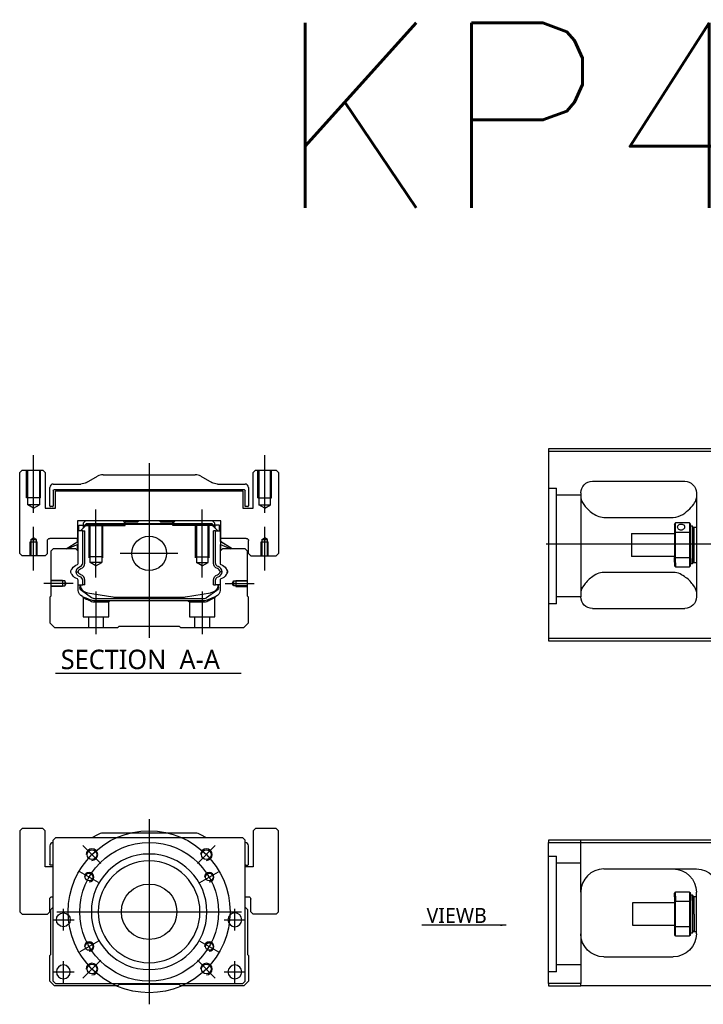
# Model space of a CAD drawing. Header units: millimetres. Extents: x 1805 to 4914, y -1594 to 860.
# Tile 38 of 41: x 3642 to 3938, y 96 to 522. Entities that reach past the tile are written whole.
import ezdxf
from ezdxf.lldxf.tags import DXFTag

# ---------------------------------------------------------------- set-up
doc = ezdxf.new("R2010")
doc.units = ezdxf.units.MM
doc.layers.get('0').update_dxf_attribs({"linetype": 'CONTINUOUS'})
doc.styles.add('CHN', font='Microsoft JhengHei.ttf')
doc.styles.add('DIM-7', font='SIMPLEX.shx', dxfattribs={"width": 0.7, "bigfont": 'chineset.shx'})
doc.styles.get("Standard").update_dxf_attribs({"font": 'txt.shx', "height": 0.5})
tags = doc.linetypes.add('DASHED', pattern=[25.72, 12.86, -12.86]).pattern_tags.tags
tags[6:7] = [DXFTag(74, 4), DXFTag(75, 0), DXFTag(340, '0'), DXFTag(46, 0.0), DXFTag(50, 0.0), DXFTag(44, 0.0), DXFTag(45, 0.0)]
tags[4:5] = [DXFTag(74, 4), DXFTag(75, 0), DXFTag(340, '0'), DXFTag(46, 0.0), DXFTag(50, 0.0), DXFTag(44, 0.0), DXFTag(45, 0.0)]
doc.dimstyles.new('CNS', dxfattribs={"dimtxt": 3.5, "dimasz": 2.5, "dimexe": 1, "dimexo": 1, "dimgap": 1, "dimtad": 1, "dimdsep": 46, "dimtxsty": 'DIM-7', "dimcen": 0.09, "dimclrd": 4, "dimclre": 4, "dimclrt": 1, "dimadec": 0, "dimazin": 0, "dimtfac": 1, "dimtmove": 0, "dimatfit": 3, "dimfxl": 1, "dimtvp": 0.971429, "dimtolj": 1, "dimarcsym": 0})

msp = doc.modelspace()

# ---------------------------------------------------------------- linework, layer by layer
at = {"ltscale": 0.2}
for p, q in [((3648.39, 308.75), (3648.39, 333.58)), ((3748.39, 308.75), (3748.39, 333.58)), ((3698.39, 330.16), (3698.39, 254.66)), ((3675.39, 280.72), (3675.39, 310.16)), ((3721.39, 280.72), (3721.39, 310.16)), ((3648.39, 283.75), (3648.39, 302.58)), ((3748.39, 283.75), (3748.39, 302.58)), ((3710.86, 291.16), (3685.91, 291.16)), ((3665.53, 278.16), (3652.89, 278.16)), ((3731.24, 278.16), (3743.89, 278.16)), ((3675.39, 274.66), (3675.39, 256.16)), ((3721.39, 274.66), (3721.39, 256.16)), ((3677.53, 156.99), (3669.75, 164.76)), ((3719.25, 156.99), (3727.02, 164.76)), ((3677.53, 115.27), (3669.75, 107.49)), ((3719.25, 115.27), (3727.02, 107.49))]:
    msp.add_line(p, q, dxfattribs=at)
at = {"linetype": 'Continuous'}
for p, q in [((3945.14, 336.32), (3871.14, 336.32)), ((3871.14, 336.32), (3871.14, 254.32)), ((3871.14, 335.32), (3945.14, 335.32)), ((3643.39, 327.16), (3642.39, 326.16)), ((3643.39, 327.16), (3642.39, 326.16)), ((3642.39, 291.16), (3642.39, 326.16)), ((3642.39, 291.16), (3642.39, 326.16)), ((3643.39, 327.16), (3652.39, 327.16)), ((3653.39, 326.16), (3652.39, 327.16)), ((3653.39, 326.16), (3653.39, 310.66)), ((3671.29, 321.82), (3675.98, 324.5)), ((3678.46, 325.16), (3718.31, 325.16)), ((3720.79, 324.5), (3725.48, 321.82)), ((3744.39, 327.16), (3743.39, 326.16)), ((3744.39, 327.16), (3743.39, 326.16)), ((3743.39, 310.66), (3743.39, 326.16)), ((3743.39, 310.66), (3743.39, 326.16)), ((3744.39, 327.16), (3753.39, 327.16)), ((3754.39, 326.16), (3753.39, 327.16)), ((3754.39, 326.16), (3754.39, 291.16)), ((3655.39, 311.69), (3655.39, 319.66)), ((3656.89, 321.16), (3668.81, 321.16)), ((3727.96, 321.16), (3739.89, 321.16)), ((3741.39, 319.66), (3741.39, 311.69)), ((3890.14, 322.32), (3930.14, 322.32)), ((3656.89, 318.36), (3656.89, 311.69)), ((3739.59, 318.66), (3657.19, 318.66)), ((3657.89, 318.16), (3738.89, 318.16)), ((3657.89, 310.66), (3657.89, 318.16)), ((3657.89, 310.66), (3657.89, 318.16)), ((3738.89, 318.16), (3738.89, 310.66)), ((3739.89, 311.39), (3739.89, 318.36)), ((3885.14, 317.32), (3885.14, 272.32)), ((3935.14, 317.32), (3935.14, 272.32)), ((3656.59, 311.39), (3655.69, 311.39)), ((3741.09, 311.39), (3739.89, 311.39)), ((3653.39, 310.66), (3657.89, 310.66)), ((3738.89, 310.66), (3743.39, 310.66)), ((3895.14, 306.73), (3925.14, 306.73)), ((3667.4, 305.16), (3667.42, 297.66)), ((3729.37, 305.16), (3667.4, 305.16)), ((3667.91, 303.31), (3669.91, 303.31)), ((3667.91, 300.91), (3667.91, 303.31)), ((3668.71, 300.91), (3671.41, 303.61)), ((3670.91, 305.16), (3669.91, 304.16)), ((3669.91, 304.16), (3669.91, 303.31)), ((3669.91, 303.31), (3669.91, 302.11)), ((3670.41, 303.16), (3669.91, 303.16)), ((3670.41, 303.25), (3671.27, 304.11)), ((3670.64, 303.15), (3670.41, 303.25)), ((3670.41, 302.61), (3670.41, 303.25)), ((3670.64, 303.15), (3671.37, 303.88)), ((3670.64, 302.84), (3670.64, 303.15)), ((3671.27, 304.11), (3725.5, 304.11)), ((3671.37, 303.88), (3671.27, 304.11)), ((3671.37, 303.88), (3725.41, 303.88)), ((3725.37, 303.61), (3671.41, 303.61)), ((3687.19, 305.16), (3687.74, 304.61)), ((3687.74, 304.61), (3688.09, 304.61)), ((3693.39, 304.61), (3688.09, 304.61)), ((3688.09, 304.11), (3688.09, 304.61)), ((3693.39, 304.61), (3693.94, 305.16)), ((3702.84, 305.16), (3693.94, 305.16)), ((3703.39, 304.61), (3702.84, 305.16)), ((3708.69, 304.61), (3703.39, 304.61)), ((3708.69, 304.11), (3708.69, 304.61)), ((3708.69, 304.61), (3709.04, 304.61)), ((3709.04, 304.61), (3709.59, 305.16)), ((3709.04, 304.61), (3709.59, 305.16)), ((3728.07, 300.91), (3725.37, 303.61)), ((3725.41, 303.88), (3725.5, 304.11)), ((3726.14, 303.15), (3725.41, 303.88)), ((3726.37, 303.25), (3725.5, 304.11)), ((3726.87, 304.16), (3725.87, 305.16)), ((3726.14, 303.15), (3726.37, 303.25)), ((3726.14, 302.84), (3726.14, 303.15)), ((3726.37, 302.61), (3726.37, 303.25)), ((3726.87, 303.16), (3726.37, 303.16)), ((3726.87, 303.31), (3726.87, 304.16)), ((3728.87, 303.31), (3726.87, 303.31)), ((3726.87, 303.31), (3726.87, 302.11)), ((3728.87, 303.31), (3728.87, 303.31)), ((3728.87, 300.91), (3728.87, 303.31)), ((3728.87, 300.91), (3728.87, 303.31)), ((3729.36, 297.66), (3729.37, 305.16)), ((3729.36, 300.91), (3729.37, 305.16)), ((3925.64, 303.82), (3925.64, 300.23)), ((3932.14, 304.32), (3926.14, 304.32)), ((3926.14, 300.37), (3926.14, 304.32)), ((3932.14, 304.32), (3932.14, 300.37)), ((3932.64, 300.23), (3932.64, 303.82)), ((3932.64, 303.07), (3933.34, 303.07)), ((3933.34, 303.07), (3933.64, 302.77)), ((3933.34, 303.07), (3933.34, 288.99)), ((3933.64, 289.2), (3933.64, 302.77)), ((3933.64, 301.97), (3934.14, 302.47)), ((3934.14, 302.47), (3935.14, 302.47)), ((3934.14, 287.17), (3934.14, 302.47)), ((3667.51, 300.91), (3667.41, 300.91)), ((3667.51, 296.26), (3667.51, 300.91)), ((3667.56, 300.91), (3667.51, 300.91)), ((3669.66, 300.91), (3667.56, 300.91)), ((3667.56, 300.91), (3667.56, 293.66)), ((3669.66, 286.96), (3669.66, 300.91)), ((3669.66, 300.91), (3670.56, 300.91)), ((3670.56, 286.96), (3670.56, 300.91)), ((3727.12, 300.91), (3726.22, 300.91)), ((3726.22, 286.96), (3726.22, 300.91)), ((3727.12, 300.91), (3729.22, 300.91)), ((3727.12, 286.96), (3727.12, 300.91)), ((3729.22, 300.91), (3729.27, 300.91)), ((3729.22, 300.91), (3729.22, 293.66)), ((3729.27, 300.91), (3729.36, 300.91)), ((3729.27, 296.26), (3729.27, 300.91)), ((3907.14, 299.82), (3925.64, 299.82)), ((3907.14, 299.82), (3907.14, 289.82)), ((3925.64, 300.23), (3925.64, 289.41)), ((3926.14, 289.28), (3926.14, 300.37)), ((3926.14, 300.37), (3932.14, 300.37)), ((3932.14, 300.37), (3932.14, 289.28)), ((3932.64, 289.41), (3932.64, 300.23)), ((3654.39, 291.16), (3654.39, 296.66)), ((3667.42, 297.66), (3655.39, 297.66)), ((3662.5, 293.16), (3667.56, 296.3)), ((3667.56, 294.96), (3663.05, 293.16)), ((3667.41, 296.2), (3667.41, 297.66)), ((3667.41, 292.46), (3667.41, 294.9)), ((3667.51, 292.36), (3667.51, 294.94)), ((3734.27, 293.16), (3729.22, 296.3)), ((3729.22, 294.96), (3733.72, 293.16)), ((3729.27, 292.36), (3729.27, 294.94)), ((3740.39, 297.66), (3729.36, 297.66)), ((3729.37, 296.2), (3729.37, 297.66)), ((3734.27, 293.16), (3729.37, 296.2)), ((3729.37, 292.46), (3729.37, 294.9)), ((3741.39, 291.16), (3741.39, 296.66)), ((3741.39, 291.16), (3741.39, 296.66)), ((3642.39, 291.16), (3643.39, 290.16)), ((3642.39, 291.16), (3643.39, 290.16)), ((3653.39, 290.16), (3643.39, 290.16)), ((3653.39, 290.16), (3654.39, 291.16)), ((3656.89, 293.16), (3655.89, 292.16)), ((3655.89, 292.16), (3655.89, 272.71)), ((3666.71, 293.16), (3656.89, 293.16)), ((3667.71, 292.16), (3666.71, 293.16)), ((3667.71, 286.84), (3667.71, 292.16)), ((3730.07, 293.16), (3729.07, 292.16)), ((3729.07, 292.16), (3729.07, 286.84)), ((3739.89, 293.16), (3730.07, 293.16)), ((3740.89, 292.16), (3739.89, 293.16)), ((3740.89, 272.71), (3740.89, 292.16)), ((3741.39, 291.16), (3742.39, 290.16)), ((3741.39, 291.16), (3742.39, 290.16)), ((3742.39, 290.16), (3753.39, 290.16)), ((3753.39, 290.16), (3754.39, 291.16)), ((3925.64, 289.82), (3907.14, 289.82)), ((3925.64, 287.4), (3925.64, 289.41)), ((3925.64, 287.4), (3925.64, 285.82)), ((3932.14, 289.28), (3926.14, 289.28)), ((3926.14, 287.04), (3926.14, 289.28)), ((3926.14, 287.04), (3926.14, 285.32)), ((3926.14, 285.32), (3932.14, 285.32)), ((3932.14, 289.28), (3932.14, 287.04)), ((3932.14, 287.04), (3932.14, 285.32)), ((3932.64, 285.82), (3932.64, 289.41)), ((3933.34, 286.57), (3932.64, 286.57)), ((3933.34, 286.57), (3933.34, 288.99)), ((3933.64, 286.87), (3933.34, 286.57)), ((3933.64, 289.2), (3933.64, 286.87)), ((3933.64, 287.67), (3934.14, 287.17)), ((3934.14, 287.17), (3935.14, 287.17)), ((3925.14, 282.92), (3895.14, 282.92)), ((3667.71, 275.23), (3667.71, 279.62)), ((3667.71, 277.51), (3669.66, 277.51)), ((3668.41, 277.51), (3668.41, 276.43)), ((3668.71, 277.51), (3668.71, 276.46)), ((3669.66, 277.51), (3669.66, 279.51)), ((3670.56, 277.51), (3669.66, 277.51)), ((3670.56, 277.51), (3670.56, 279.51)), ((3726.22, 277.51), (3726.22, 279.51)), ((3726.22, 277.51), (3727.12, 277.51)), ((3727.12, 277.51), (3727.12, 279.51)), ((3729.07, 277.51), (3727.12, 277.51)), ((3728.07, 277.51), (3728.07, 276.46)), ((3728.37, 276.43), (3728.37, 277.51)), ((3729.07, 279.62), (3729.07, 275.23)), ((3655.89, 272.71), (3655.39, 272.21)), ((3669.09, 275.16), (3669.02, 275.21)), ((3673.51, 271.95), (3669.09, 275.16)), ((3671.78, 274.03), (3682.68, 272.29)), ((3714.09, 272.29), (3725, 274.03)), ((3727.68, 275.16), (3723.26, 271.95)), ((3727.75, 275.21), (3727.68, 275.16)), ((3741.39, 272.21), (3740.89, 272.71)), ((3655.39, 272.21), (3655.39, 261.16)), ((3674.39, 271.66), (3722.38, 271.66)), ((3721.88, 270.66), (3674.9, 270.66)), ((3684.34, 272.16), (3712.44, 272.16)), ((3727.21, 272.46), (3723.78, 271.04)), ((3741.39, 261.16), (3741.39, 272.21)), ((3890.14, 267.32), (3930.14, 267.32)), ((3655.39, 261.16), (3657.39, 259.16)), ((3739.39, 259.16), (3741.39, 261.16)), ((3657.39, 259.16), (3684.89, 259.16)), ((3684.89, 259.16), (3685.39, 259.66)), ((3685.39, 259.66), (3711.39, 259.66)), ((3711.39, 259.66), (3711.89, 259.16)), ((3711.89, 259.16), (3739.39, 259.16)), ((3871.14, 254.32), (3871.14, 253.32)), ((3945.14, 254.32), (3871.14, 254.32)), ((3871.14, 253.32), (3945.14, 253.32)), ((3643.39, 172.13), (3642.39, 171.13)), ((3643.39, 172.13), (3642.39, 171.13)), ((3642.39, 171.13), (3642.39, 136.13)), ((3642.39, 171.13), (3642.39, 136.13)), ((3652.39, 172.13), (3643.39, 172.13)), ((3653.39, 171.13), (3652.39, 172.13)), ((3653.39, 155.63), (3653.39, 171.13)), ((3744.39, 172.13), (3743.39, 171.13)), ((3744.39, 172.13), (3743.39, 171.13)), ((3743.39, 171.13), (3743.39, 155.63)), ((3743.39, 171.13), (3743.39, 155.63)), ((3753.39, 172.13), (3744.39, 172.13)), ((3754.39, 171.13), (3753.39, 172.13)), ((3754.39, 136.13), (3754.39, 171.13)), ((3657.89, 168.13), (3656.89, 167.13)), ((3656.89, 106.13), (3656.89, 167.13)), ((3726.39, 168.13), (3657.89, 168.13)), ((3675.98, 169.47), (3673.64, 168.13)), ((3718.31, 170.13), (3678.46, 170.13)), ((3723.14, 168.13), (3720.79, 169.47)), ((3738.89, 168.13), (3726.39, 168.13)), ((3739.89, 167.13), (3738.89, 168.13)), ((3739.89, 106.13), (3739.89, 167.13)), ((3871.14, 167.17), (3871.14, 166.17)), ((3945.14, 167.17), (3871.14, 167.17)), ((3871.14, 166.17), (3945.14, 166.17)), ((3871.14, 105.17), (3871.14, 166.17)), ((3655.39, 164.63), (3655.39, 156.66)), ((3741.39, 156.66), (3741.39, 164.63)), ((3656.89, 155.63), (3653.39, 155.63)), ((3656.89, 156.36), (3655.69, 156.36)), ((3743.39, 155.63), (3739.89, 155.63)), ((3740.19, 156.36), (3741.09, 156.36)), ((3895.14, 154.67), (3935.14, 154.67)), ((3655.39, 136.13), (3655.39, 141.63)), ((3739.89, 142.63), (3741.39, 142.63)), ((3742.39, 136.13), (3742.39, 141.63)), ((3885.14, 144.67), (3885.14, 105.17)), ((3925.64, 142.6), (3925.64, 144.17)), ((3925.64, 142.6), (3925.64, 140.58)), ((3925.64, 140.58), (3925.64, 129.76)), ((3932.14, 144.67), (3926.14, 144.67)), ((3926.14, 142.95), (3926.14, 144.67)), ((3926.14, 142.95), (3926.14, 140.72)), ((3926.14, 129.63), (3926.14, 140.72)), ((3926.14, 140.72), (3932.14, 140.72)), ((3932.14, 144.67), (3932.14, 142.95)), ((3932.14, 142.95), (3932.14, 140.72)), ((3932.14, 140.72), (3932.14, 129.63)), ((3932.64, 140.58), (3932.64, 144.17)), ((3932.64, 143.42), (3933.34, 143.42)), ((3932.64, 129.76), (3932.64, 140.58)), ((3933.34, 143.42), (3933.64, 143.12)), ((3933.34, 141), (3933.34, 143.42)), ((3933.34, 141), (3933.34, 126.92)), ((3933.64, 143.12), (3933.64, 140.79)), ((3933.64, 142.32), (3934.14, 142.82)), ((3933.64, 127.22), (3933.64, 140.79)), ((3934.14, 142.82), (3935.14, 142.82)), ((3934.14, 135.17), (3934.14, 142.82)), ((3935.14, 126.67), (3935.14, 144.67)), ((3655.89, 137.13), (3656.89, 138.13)), ((3655.89, 117.68), (3655.89, 137.13)), ((3739.89, 138.13), (3740.89, 137.13)), ((3740.89, 137.13), (3740.89, 117.68)), ((3907.64, 140.17), (3925.64, 140.17)), ((3907.64, 135.17), (3907.64, 140.17)), ((3642.39, 136.13), (3643.39, 135.13)), ((3642.39, 136.13), (3643.39, 135.13)), ((3643.39, 135.13), (3654.39, 135.13)), ((3654.39, 135.13), (3655.39, 136.13)), ((3742.39, 136.13), (3743.39, 135.13)), ((3753.39, 135.13), (3743.39, 135.13)), ((3753.39, 135.13), (3754.39, 136.13)), ((3907.64, 130.17), (3907.64, 135.17)), ((3934.14, 135.17), (3934.14, 127.52)), ((3925.64, 130.17), (3907.64, 130.17)), ((3925.64, 129.76), (3925.64, 126.17)), ((3926.14, 125.67), (3926.14, 129.63)), ((3932.14, 129.63), (3926.14, 129.63)), ((3932.14, 129.63), (3932.14, 125.67)), ((3932.64, 126.17), (3932.64, 129.76)), ((3934.14, 127.52), (3933.64, 128.02)), ((3926.14, 125.67), (3932.14, 125.67)), ((3933.34, 126.92), (3932.64, 126.92)), ((3933.64, 127.22), (3933.34, 126.92)), ((3935.14, 127.52), (3934.14, 127.52)), ((3655.39, 117.18), (3655.89, 117.68)), ((3655.39, 106.13), (3655.39, 117.18)), ((3740.89, 117.68), (3741.39, 117.18)), ((3741.39, 117.18), (3741.39, 106.13)), ((3895.14, 116.67), (3925.14, 116.67)), ((3657.39, 104.13), (3655.39, 106.13)), ((3656.89, 106.13), (3657.89, 105.13)), ((3684.89, 104.13), (3657.39, 104.13)), ((3657.89, 105.13), (3738.89, 105.13)), ((3685.39, 104.63), (3684.89, 104.13)), ((3711.39, 104.63), (3685.39, 104.63)), ((3711.89, 104.13), (3711.39, 104.63)), ((3739.39, 104.13), (3711.89, 104.13)), ((3738.89, 105.13), (3739.89, 106.13)), ((3741.39, 106.13), (3739.39, 104.13)), ((3871.14, 105.17), (3871.14, 104.17)), ((3885.14, 105.17), (3871.14, 105.17)), ((3871.14, 104.17), (3885.14, 104.17)), ((3885.14, 104.17), (3885.14, 105.17)), ((3945.14, 104.17), (3885.14, 104.17))]:
    msp.add_line(p, q, dxfattribs=at)
at = {"linetype": 'DASHED', "ltscale": 0.08}
for p, q in [((3645.39, 315.16), (3645.39, 327.16)), ((3645.89, 315.16), (3645.89, 327.16)), ((3645.89, 312.16), (3645.89, 327.16)), ((3650.89, 327.16), (3650.89, 315.16)), ((3650.89, 327.16), (3650.89, 312.16)), ((3651.39, 315.16), (3651.39, 327.16)), ((3745.39, 315.16), (3745.39, 327.16)), ((3745.89, 327.16), (3745.89, 315.16)), ((3745.89, 327.16), (3745.89, 312.16)), ((3750.89, 315.16), (3750.89, 327.16)), ((3750.89, 312.16), (3750.89, 327.16)), ((3751.39, 315.16), (3751.39, 327.16)), ((3651.39, 315.16), (3645.39, 315.16)), ((3745.39, 315.16), (3751.39, 315.16)), ((3650.89, 312.16), (3645.89, 312.16)), ((3648.39, 310.72), (3645.89, 312.16)), ((3648.39, 310.72), (3650.89, 312.16)), ((3745.89, 312.16), (3750.89, 312.16)), ((3748.39, 310.72), (3745.89, 312.16)), ((3748.39, 310.72), (3750.89, 312.16)), ((3646.89, 296.16), (3649.89, 296.16)), ((3646.89, 290.16), (3646.89, 296.16)), ((3647.14, 297.16), (3648.39, 297.88)), ((3647.14, 297.16), (3647.14, 290.16)), ((3647.14, 297.16), (3647.14, 297.16)), ((3647.14, 297.16), (3649.64, 297.16)), ((3647.14, 296.16), (3647.14, 290.16)), ((3649.64, 297.16), (3648.39, 297.88)), ((3649.64, 290.16), (3649.64, 297.16)), ((3649.64, 290.16), (3649.64, 296.16)), ((3649.89, 290.16), (3649.89, 296.16)), ((3746.89, 296.16), (3749.89, 296.16)), ((3746.89, 290.16), (3746.89, 296.16)), ((3747.14, 297.16), (3748.39, 297.88)), ((3747.14, 297.16), (3747.14, 290.16)), ((3747.14, 297.16), (3747.14, 297.16)), ((3747.14, 297.16), (3749.64, 297.16)), ((3747.14, 296.16), (3747.14, 290.16)), ((3749.64, 297.16), (3748.39, 297.88)), ((3749.64, 290.16), (3749.64, 297.16)), ((3749.64, 290.16), (3749.64, 296.16)), ((3749.89, 290.16), (3749.89, 296.16))]:
    msp.add_line(p, q, dxfattribs=at)
at = {"linetype": 'DASHED', "ltscale": 0.3}
for p, q in [((3871.14, 319.3), (3874.64, 319.3)), ((3874.64, 269.3), (3874.64, 319.3)), ((3885.14, 316.3), (3874.64, 316.3)), ((3885.14, 272.3), (3874.64, 272.3)), ((3885.14, 144.67), (3885.14, 167.17)), ((3871.14, 160.17), (3874.64, 160.17)), ((3874.64, 110.17), (3874.64, 160.17)), ((3885.14, 157.17), (3874.64, 157.17)), ((3885.14, 113.17), (3874.64, 113.17))]:
    msp.add_line(p, q, dxfattribs=at)
at = {"linetype": 'DASHED'}
for p, q in [((3670.41, 303.16), (3688.09, 303.16)), ((3687.19, 305.16), (3687.74, 304.61)), ((3687.74, 303.16), (3687.74, 304.61)), ((3688.09, 303.16), (3688.09, 304.11)), ((3709.04, 304.61), (3708.69, 304.61)), ((3708.69, 303.16), (3708.69, 304.11)), ((3726.37, 303.16), (3708.69, 303.16)), ((3709.04, 303.16), (3709.04, 304.61)), ((3727.67, 303.11), (3727.67, 303.11)), ((3729.36, 300.91), (3729.37, 300.91)), ((3729.43, 296.16), (3729.43, 296.16)), ((3674.94, 270.16), (3680.89, 270.16)), ((3680.89, 270.16), (3681.39, 270.66)), ((3715.33, 270.66), (3715.83, 270.16)), ((3715.83, 270.16), (3721.83, 270.16)), ((3874.64, 269.3), (3871.14, 269.3)), ((3653.39, 171.13), (3652.39, 172.13)), ((3653.39, 155.63), (3653.39, 171.13)), ((3754.39, 171.13), (3753.39, 172.13)), ((3754.39, 136.13), (3754.39, 171.13)), ((3655.39, 136.13), (3655.39, 141.63)), ((3654.39, 135.13), (3655.39, 136.13)), ((3753.39, 135.13), (3754.39, 136.13)), ((3874.64, 110.17), (3871.14, 110.17))]:
    msp.add_line(p, q, dxfattribs=at)
at = {"linetype": 'DASHED', "ltscale": 0.1}
for p, q in [((3672.39, 289.16), (3672.39, 303.16)), ((3672.89, 287.16), (3672.89, 303.16)), ((3677.89, 303.16), (3677.89, 287.16)), ((3678.39, 289.16), (3678.39, 303.16)), ((3718.39, 289.16), (3718.39, 303.16)), ((3718.89, 303.16), (3718.89, 287.16)), ((3723.89, 287.16), (3723.89, 303.16)), ((3724.39, 289.16), (3724.39, 303.16)), ((3678.39, 289.61), (3672.39, 289.61)), ((3718.39, 289.61), (3724.39, 289.61)), ((3677.89, 287.16), (3672.89, 287.16)), ((3675.39, 285.72), (3672.89, 287.16)), ((3675.39, 285.72), (3677.89, 287.16)), ((3718.89, 287.16), (3723.89, 287.16)), ((3721.39, 285.72), (3718.89, 287.16)), ((3721.39, 285.72), (3723.89, 287.16)), ((3660.89, 279.46), (3655.89, 279.46)), ((3661.88, 279.24), (3655.89, 279.24)), ((3655.89, 277.09), (3661.88, 277.09)), ((3660.89, 276.86), (3655.89, 276.86)), ((3660.89, 279.46), (3660.89, 276.86)), ((3662.53, 278.16), (3661.88, 279.24)), ((3661.88, 279.24), (3661.88, 277.09)), ((3661.88, 277.09), (3662.53, 278.16)), ((3734.24, 278.16), (3734.89, 279.24)), ((3734.89, 277.09), (3734.24, 278.16)), ((3734.89, 279.24), (3740.89, 279.24)), ((3734.89, 279.24), (3734.89, 277.09)), ((3740.89, 277.09), (3734.89, 277.09)), ((3735.89, 279.46), (3735.89, 276.86)), ((3735.89, 279.46), (3740.89, 279.46)), ((3735.89, 276.86), (3740.89, 276.86)), ((3669.89, 271.99), (3669.89, 263.66)), ((3680.89, 263.66), (3680.89, 270.16)), ((3715.83, 270.16), (3715.83, 263.66)), ((3726.83, 263.66), (3726.83, 271.97)), ((3669.89, 263.66), (3680.89, 263.66)), ((3672.09, 263.66), (3672.09, 259.16)), ((3678.69, 259.16), (3678.69, 263.66)), ((3715.83, 263.66), (3726.83, 263.66)), ((3718.03, 263.66), (3718.03, 259.16)), ((3724.63, 259.16), (3724.63, 263.66))]:
    msp.add_line(p, q, dxfattribs=at)
for p, q in [((3870.14, 295.32), (4312.14, 294.82)), ((3657.92, 239.33), (3738.2, 239.33))]:
    msp.add_line(p, q)
at = {"ltscale": 0.3}
for p, q in [((3698.39, 176.13), (3698.39, 96.13)), ((3658.39, 136.13), (3738.39, 136.13))]:
    msp.add_line(p, q, dxfattribs=at)
at = {"ltscale": 0.1}
for p, q in [((3676.43, 148.8), (3668.38, 153.45)), ((3720.34, 148.8), (3728.39, 153.45)), ((3661.27, 128.05), (3661.27, 137.35)), ((3735.5, 128.05), (3735.5, 137.35)), ((3656.62, 132.7), (3665.92, 132.7)), ((3730.85, 132.7), (3740.15, 132.7)), ((3676.43, 123.45), (3668.38, 118.8)), ((3720.34, 123.45), (3728.39, 118.8)), ((3661.27, 105.48), (3661.27, 114.78)), ((3735.5, 105.48), (3735.5, 114.78)), ((3656.62, 110.13), (3665.92, 110.13)), ((3730.85, 110.13), (3740.15, 110.13))]:
    msp.add_line(p, q, dxfattribs=at)
at = {"linetype": 'Continuous'}
for centre, radius in [((3698.39, 291.16), 7.47), ((3673.64, 160.88), 2.1), ((3723.14, 160.88), 2.1), ((3672.41, 151.13), 1.65), ((3724.37, 151.13), 1.65), ((3698.39, 136.13), 12), ((3661.27, 132.7), 3), ((3672.41, 121.13), 1.65), ((3724.37, 121.13), 1.65), ((3673.64, 111.38), 2.1), ((3723.14, 111.38), 2.1)]:
    msp.add_circle(centre, radius, dxfattribs=at)
at = {"ltscale": 0.3}
for radius in [35, 30]:
    msp.add_circle((3698.39, 136.13), radius, dxfattribs=at)
at = {"linetype": 'Continuous', "extrusion": (0, 0, -1)}
for centre, radius in [((-3698.39, 136.13), 25), ((-3698.39, 136.13), 22), ((-3735.5, 132.7), 3), ((-3661.27, 110.13), 3), ((-3735.5, 110.13), 3)]:
    msp.add_circle(centre, radius, dxfattribs=at)
at = {"linetype": 'Continuous'}
for centre, radius, start, end in [((3678.46, 320.16), 5, 90, 119.7449), ((3718.31, 320.16), 5, 60.2551, 90), ((3656.89, 319.66), 1.5, 90, 180), ((3739.89, 319.66), 1.5, 0, 90), ((3655.69, 311.69), 0.3, 180, 270), ((3656.59, 311.69), 0.3, 270, 0), ((3741.09, 311.69), 0.3, 270, 0), ((3667.21, 286.84), 0.5, 285.1919, 0), ((3668.06, 286.96), 1.6, 286.8095, 0), ((3668.06, 286.96), 2.5, 286.8095, 0), ((3727.54, 283.05), 2.48, 4.1548, 73.1905), ((3729.57, 286.84), 0.5, 180, 254.8081), ((3664.85, 284.62), 0.3, 310.437, 335.092), ((3664.85, 281.84), 0.3, 24.908, 49.563), ((3668.06, 279.51), 2.5, 0, 73.1905), ((3727.54, 283.05), 1.58, 6.5313, 73.1905), ((3727.54, 283.41), 1.58, 286.8095, 353.4687), ((3727.54, 283.41), 2.48, 286.8095, 355.8452), ((3731.92, 284.62), 0.3, 204.908, 229.563), ((3731.92, 281.84), 0.3, 130.437, 155.092), ((3667.21, 279.62), 0.5, 0, 74.8081), ((3668.06, 279.51), 1.6, 0, 73.1905), ((3724.37, 277.98), 4, 337.6678, 353.1681), ((3729.57, 279.62), 0.5, 105.1919, 180), ((3672.41, 277.98), 4, 202.3316, 260.9414), ((3684.34, 282.66), 10.5, 260.9414, 270), ((3712.44, 282.66), 10.5, 270, 279.0586), ((3722.38, 273.16), 1.5, 270, 306.0274), ((3656.89, 164.63), 1.5, 90, 180), ((3678.46, 165.13), 5, 90, 119.7449), ((3718.31, 165.13), 5, 60.2551, 90), ((3739.89, 164.63), 1.5, 0, 90), ((3740.19, 156.66), 0.3, 180, 270), ((3741.09, 156.66), 0.3, 270, 0), ((3895.14, 144.67), 10, 90, 180)]:
    msp.add_arc(centre, radius, start, end, dxfattribs=at)
at = {"linetype": 'Continuous', "extrusion": (1e-16, 0, -1)}
for centre, radius, start, end in [((-3668.81, 326.16), 5, 240.2551, 270), ((-3727.96, 326.16), 5, 270, 299.7449), ((-3657.19, 318.36), 0.3, 0, 90), ((-3739.59, 318.36), 0.3, 90, 180), ((-3655.39, 296.66), 1, 0, 90), ((-3740.39, 296.66), 1, 90, 180), ((-3740.39, 296.66), 1, 90, 180), ((-3728.72, 286.96), 2.5, 286.8095, 0), ((-3728.72, 286.96), 1.6, 286.8095, 0), ((-3728.72, 279.51), 2.5, 0, 73.1905), ((-3672.41, 277.98), 4, 337.6678, 353.1681), ((-3728.72, 279.51), 1.6, 0, 73.1905), ((-3655.69, 156.66), 0.3, 270, 0)]:
    msp.add_arc(centre, radius, start, end, dxfattribs=at)
at = {"linetype": 'Continuous', "extrusion": (-1e-16, 0, -1)}
for centre, start, end in [((-3890.14, 317.32), 0, 90), ((-3930.14, 317.32), 90, 180), ((-3890.14, 272.32), 270, 0), ((-3930.14, 272.32), 180, 270)]:
    msp.add_arc(centre, 5, start, end, dxfattribs=at)
at = {"linetype": 'Continuous', "extrusion": (0, 0, -1)}
for centre, radius, start, end in [((-3668.24, 283.05), 3.43, 24.908, 74.8081), ((-3669.24, 283.05), 2.48, 4.1548, 73.1905), ((-3728.54, 283.05), 3.43, 105.1919, 155.092), ((-3666.04, 283.23), 1.53, 310.437, 49.563), ((-3668.24, 283.41), 3.43, 285.1919, 335.092), ((-3669.24, 283.41), 2.48, 286.8095, 355.8452), ((-3669.24, 283.05), 1.58, 6.5313, 73.1905), ((-3669.24, 283.41), 1.58, 286.8095, 353.4687), ((-3728.54, 283.41), 3.43, 204.908, 254.8081), ((-3730.73, 283.23), 1.53, 130.437, 229.563), ((-3728.54, 283.05), 3.58, 161.7181, 177.1235), ((-3728.54, 283.41), 3.58, 182.8765, 198.2819), ((-3672.41, 277.98), 3.77, 349.0413, 352.7469), ((-3670.71, 275.23), 3, 292.4327, 0), ((-3669.91, 276.43), 1.5, 306.0274, 0), ((-3724.37, 277.98), 4, 202.3316, 260.9414), ((-3726.07, 275.23), 3, 180, 247.5673), ((-3726.87, 276.43), 1.5, 180, 233.9726), ((-3674.9, 275.66), 5, 270, 292.4327), ((-3674.39, 273.16), 1.5, 270, 306.0274), ((-3721.88, 275.66), 5, 247.5673, 270), ((-3925.14, 144.67), 10, 90, 180), ((-3935.14, 144.67), 10, 90, 180), ((-3656.39, 141.63), 1, 0, 90), ((-3741.39, 141.63), 1, 90, 180), ((-3895.14, 126.67), 10, 270, 0), ((-3925.14, 126.67), 10, 180, 270)]:
    msp.add_arc(centre, radius, start, end, dxfattribs=at)
for centre, radius in [((3673.64, 160.88), 2.5), ((3723.14, 160.88), 2.5), ((3672.41, 151.13), 2), ((3724.37, 151.13), 2), ((3672.41, 121.13), 2), ((3724.37, 121.13), 2), ((3673.64, 111.38), 2.5), ((3723.14, 111.38), 2.5)]:
    msp.add_arc(centre, radius, 270, 180)
at = {"linetype": 'DASHED', "extrusion": (0, 0, -1)}
msp.add_arc((-3656.39, 141.63), 1, 0, 90, dxfattribs=at)
at = {"linetype": 'Continuous'}
for points, degree in [([(3885.14, 315.11), (3885.14, 314.36), (3885.61, 313.39), (3886.39, 312.32)], 3), ([(3925.64, 303.82), (3925.81, 303.99), (3925.97, 304.15), (3926.14, 304.32)], 3), ([(3932.14, 304.32), (3932.31, 304.15), (3932.47, 303.99), (3932.64, 303.82)], 3), ([(3926.14, 300.37), (3925.97, 300.32), (3925.81, 300.28), (3925.64, 300.23)], 3), ([(3932.14, 300.37), (3932.31, 300.32), (3932.47, 300.28), (3932.64, 300.23)], 3), ([(3667.56, 293.66), (3667.56, 293.06)], 1), ([(3667.56, 293.06), (3667.56, 292.31)], 1), ([(3729.22, 293.66), (3729.22, 293.06)], 1), ([(3729.22, 293.06), (3729.22, 292.31)], 1), ([(3926.14, 289.28), (3925.97, 289.32), (3925.81, 289.37), (3925.64, 289.41)], 3), ([(3926.14, 285.32), (3925.97, 285.49), (3925.81, 285.65), (3925.64, 285.82)], 3), ([(3932.14, 289.28), (3932.31, 289.32), (3932.47, 289.37), (3932.64, 289.41)], 3), ([(3932.64, 285.82), (3932.47, 285.65), (3932.31, 285.49), (3932.14, 285.32)], 3), ([(3666.76, 283.23), (3667.06, 283.23), (3667.37, 283.23), (3667.67, 283.23)], 3), ([(3730.01, 283.23), (3729.71, 283.23), (3729.41, 283.23), (3729.11, 283.23)], 3), ([(3886.39, 277.32), (3885.61, 276.25), (3885.14, 275.28), (3885.14, 274.53)], 3), ([(3935.14, 274.53), (3935.14, 275.28), (3934.68, 276.25), (3933.9, 277.32)], 3), ([(3890.14, 153.33), (3890.11, 153.31), (3890.08, 153.29), (3890.05, 153.28)], 3), ([(3926.14, 144.67), (3925.97, 144.5), (3925.81, 144.34), (3925.64, 144.17)], 3), ([(3926.14, 140.72), (3925.97, 140.67), (3925.81, 140.63), (3925.64, 140.58)], 3), ([(3932.14, 144.67), (3932.31, 144.5), (3932.47, 144.34), (3932.64, 144.17)], 3), ([(3932.64, 140.58), (3932.47, 140.63), (3932.31, 140.67), (3932.14, 140.72)], 3), ([(3926.14, 129.63), (3925.97, 129.67), (3925.81, 129.72), (3925.64, 129.76)], 3), ([(3932.64, 129.76), (3932.47, 129.72), (3932.31, 129.67), (3932.14, 129.63)], 3), ([(3925.64, 126.17), (3925.81, 126), (3925.97, 125.84), (3926.14, 125.67)], 3), ([(3932.64, 126.17), (3932.47, 126), (3932.31, 125.84), (3932.14, 125.67)], 3)]:
    msp.add_open_spline(points, degree=degree, dxfattribs=at)
for points, knots in [([(3886.39, 312.32), (3887.21, 311.18), (3888.34, 309.96), (3891.23, 307.75), (3893.08, 306.73), (3895.14, 306.73)], [0, 0, 0, 0, 0.5, 0.5, 1, 1, 1, 1]), ([(3925.14, 306.73), (3926.66, 306.73), (3928.08, 307.29), (3930.48, 308.75), (3931.47, 309.61), (3934.04, 312.22), (3935.14, 313.95), (3935.14, 315.11)], [0, 0, 0, 0, 0.25, 0.25, 0.5, 0.5, 1, 1, 1, 1]), ([(3930.19, 302.6), (3930.19, 302.73), (3930.16, 302.86), (3930.04, 303.09), (3929.95, 303.2), (3929.72, 303.38), (3929.58, 303.46), (3929.27, 303.58), (3929.09, 303.63), (3928.73, 303.68), (3928.54, 303.68), (3928.18, 303.66), (3928, 303.63), (3927.67, 303.53), (3927.51, 303.47), (3927.25, 303.3), (3927.14, 303.2), (3926.98, 302.99), (3926.92, 302.86), (3926.9, 302.69), (3926.89, 302.64), (3926.89, 302.6)], [0, 0, 0, 0, 0.106605, 0.106605, 0.21316, 0.21316, 0.320465, 0.320465, 0.42832, 0.42832, 0.535356, 0.535356, 0.641477, 0.641477, 0.748016, 0.748016, 0.855648, 0.855648, 0.963354, 0.963354, 1, 1, 1, 1]), ([(3926.89, 302.6), (3926.89, 302.47), (3926.92, 302.33), (3927.04, 302.08), (3927.13, 301.95), (3927.36, 301.73), (3927.5, 301.63), (3927.82, 301.47), (3927.99, 301.41), (3928.35, 301.35), (3928.54, 301.34), (3928.91, 301.37), (3929.09, 301.41), (3929.42, 301.54), (3929.57, 301.62), (3929.83, 301.83), (3929.94, 301.95), (3930.11, 302.2), (3930.16, 302.33), (3930.19, 302.51), (3930.19, 302.55), (3930.19, 302.6)], [0, 0, 0, 0, 0.106605, 0.106605, 0.21316, 0.21316, 0.320465, 0.320465, 0.42832, 0.42832, 0.535356, 0.535356, 0.641477, 0.641477, 0.748016, 0.748016, 0.855648, 0.855648, 0.963354, 0.963354, 1, 1, 1, 1]), ([(3895.14, 282.92), (3893.08, 282.92), (3891.23, 281.89), (3888.35, 279.69), (3887.21, 278.46), (3886.39, 277.32)], [0, 0, 0, 0, 0.5, 0.5, 1, 1, 1, 1]), ([(3933.9, 277.32), (3933.07, 278.46), (3931.94, 279.68), (3929.06, 281.89), (3927.21, 282.92), (3925.14, 282.92)], [0, 0, 0, 0, 0.5, 0.5, 1, 1, 1, 1]), ([(3885.71, 147.98), (3885.62, 147.72), (3885.48, 147.29), (3885.38, 146.85), (3885.34, 146.67)], [0, 0, 0, 0, 0.596588, 1, 1, 1, 1])]:
    msp.add_open_spline(points, degree=3, knots=knots, dxfattribs=at)
at = {"linetype": 'DASHED'}
for points in [[(3669.58, 272.45), (3669.89, 271.99)], [(3726.83, 271.97), (3727.14, 272.43)]]:
    msp.add_open_spline(points, degree=1, dxfattribs=at)
for points, degree, knots in [([(3669.58, 272.45), (3669.58, 272.45), (3670.5, 272.07), (3671.43, 271.69), (3672.99, 271.04)], 2, [0, 0, 0, 0.5, 0.5, 1, 1, 1]), ([(3669.89, 271.99), (3669.89, 271.99), (3669.89, 271.99), (3670.36, 271.78), (3671.67, 271.18), (3672.55, 270.79), (3673.01, 270.58)], 3, [0, 0, 0, 0, 0.000815, 0.486557, 0.726811, 1, 1, 1, 1]), ([(3673.01, 270.58), (3673.32, 270.46), (3673.92, 270.22), (3674.61, 270.18), (3674.94, 270.16)], 3, [0, 0, 0, 0, 0.515943, 1, 1, 1, 1]), ([(3721.83, 270.16), (3722.16, 270.18), (3722.85, 270.22), (3723.45, 270.46), (3723.75, 270.58)], 3, [0, 0, 0, 0, 0.484584, 1, 1, 1, 1]), ([(3723.75, 270.58), (3724.07, 270.72), (3724.68, 270.99), (3725.43, 271.33), (3726.42, 271.78), (3726.83, 271.97), (3726.83, 271.97)], 3, [0, 0, 0, 0, 0.185898, 0.357233, 0.514425, 1, 1, 1, 1])]:
    msp.add_open_spline(points, degree=degree, knots=knots, dxfattribs=at)

# ---------------------------------------------------------------- texts
at = {"insert": (3752.17, 520.56), "char_height": 80, "attachment_point": 1}
msp.add_mtext('KP46-S-C01-D', dxfattribs=at)
at = {"style": 'CHN'}
for s, insert, char_height, attachment_point in [('SECTION  A-A ', (3660.16, 245.24), 8.4, 4), ('VIEWB', (3844.45, 131.33), 6.5, 9)]:
    msp.add_mtext(s, dxfattribs=dict(at, insert=insert, char_height=char_height, attachment_point=attachment_point))

# ---------------------------------------------------------------- leaders
at = {"annotation_type": 0, "has_hookline": 1, "hookline_direction": 1}
msp.add_leader([(3852.89, 130.34), (3818.43, 130.33)], dimstyle='CNS', override={"dimtxt": 6.5, "dimtxsty": 'CHN'}, dxfattribs=at)

doc.saveas('drawing.dxf')
